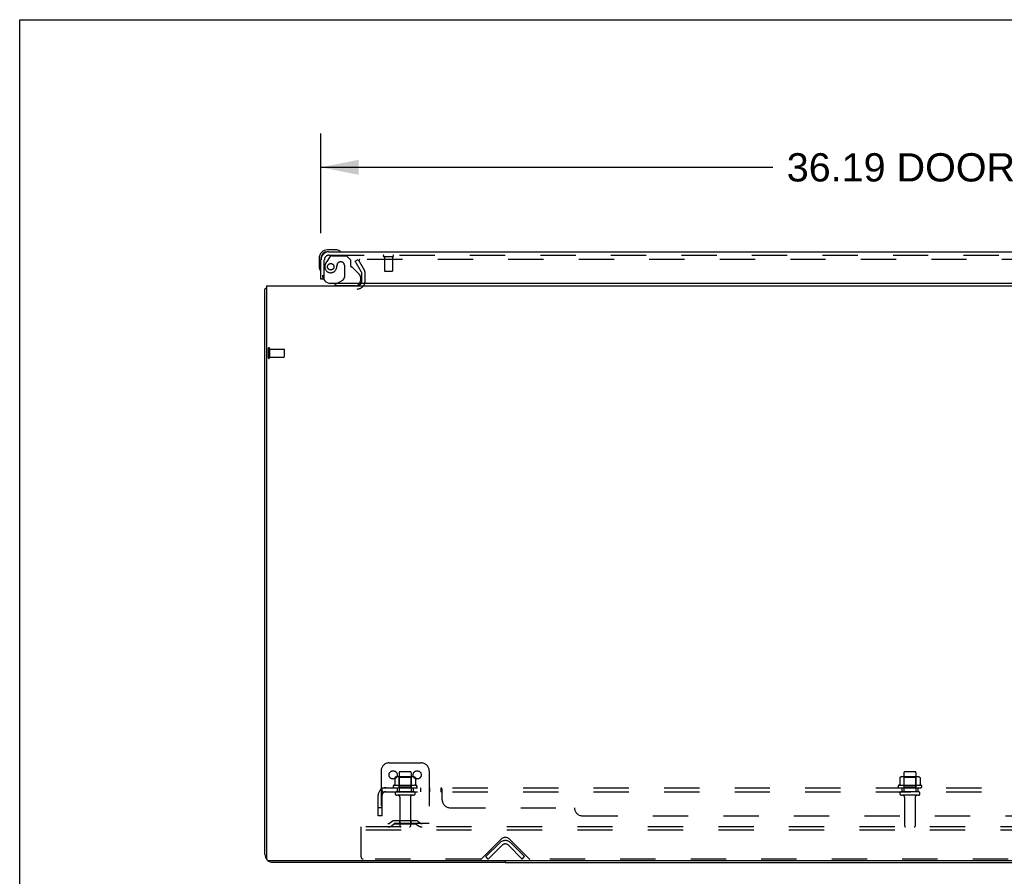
# Model space of a CAD drawing. Header units: inches. Extents: x 0 to 200, y 0 to 129.
# Tile 84 of 94: x 0 to 31, y 103 to 129. Entities that reach past the tile are written whole.
import ezdxf

# ---------------------------------------------------------------- set-up
doc = ezdxf.new("R2010")
doc.units = ezdxf.units.IN
doc.header["$LTSCALE"] = 11
doc.header["$MEASUREMENT"] = 0
doc.linetypes.add('HIDDEN', pattern=[0.2, 0.1, -0.1])
doc.layers.get('0').update_dxf_attribs({"linetype": 'CONTINUOUS'})
for name, color, linetype in [('DEFAULT_2', 8, 'HIDDEN'), ('DIMENSIONS', 7, 'CONTINUOUS'), ('DOOR_ASSEMBLY', 7, 'CONTINUOUS'), ('SUBPANEL', 7, 'CONTINUOUS')]:
    doc.layers.add(name, color=color, linetype=linetype)
doc.styles.get("Standard").update_dxf_attribs({"font": 'arial.ttf'})
doc.dimstyles.new('DIMSTYLE_1', dxfattribs={"dimtxt": 0.882353, "dimasz": 1.176471, "dimexe": 0.09, "dimexo": 0.07, "dimgap": 0.0375, "dimtad": 0, "dimtih": 1, "dimtoh": 1, "dimzin": 4, "dimdsep": 46, "dimtxsty": 'Standard', "dimblk": '_FILLED', "dimblk1": '_FILLED', "dimblk2": '_FILLED', "dimcen": 0.09, "dimadec": 3, "dimazin": 1, "dimtfac": 1, "dimtdec": 3, "dimtofl": 0, "dimtmove": 0, "dimatfit": 3, "dimldrblk": '_FILLED', "dimfxl": 0, "dimtolj": 1, "dimtzin": 4, "dimarcsym": 0})

# ---------------------------------------------------------------- blocks, each defined once
blk = doc.blocks.new('_FILLED')
at = {"color": 0, "linetype": 'ByBlock'}
blk.add_solid([(0, 0), (-1, 0.2), (-1, -0.2)], dxfattribs=at)
blk = doc.blocks.new('*D8')
at = {"layer": 'DIMENSIONS', "color": 2, "linetype": 'Continuous'}
for p, q in [((9.401, 122.743), (9.401, 125.862)), ((45.589, 122.743), (45.589, 125.862)), ((9.401, 124.803), (23.495, 124.803)), ((45.589, 124.803), (31.495, 124.803))]:
    blk.add_line(p, q, dxfattribs=at)
at = {"layer": 'DIMENSIONS', "color": 2, "linetype": 'Continuous', "xscale": 1.1764705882, "yscale": 1.1764705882, "zscale": 1.1764705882, "rotation": 180}
blk.add_blockref('_FILLED', (9.401, 124.803), dxfattribs=at)
at = {"layer": 'DIMENSIONS', "color": 2, "linetype": 'Continuous', "xscale": 1.1764705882, "yscale": 1.1764705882, "zscale": 1.1764705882}
blk.add_blockref('_FILLED', (45.589, 124.803), dxfattribs=at)
at = {"layer": 'DIMENSIONS', "color": 2, "linetype": 'Continuous', "insert": (27.495, 125.244), "char_height": 0.8824, "width": 7.11787, "attachment_point": 2, "line_spacing_factor": 0.9}
blk.add_mtext('36.19 DOOR', dxfattribs=at)

msp = doc.modelspace()

# ---------------------------------------------------------------- linework, layer by layer
at = {"color": 7, "linetype": 'Continuous'}
for p, q in [((0, 0), (0, 129.412)), ((0, 129.412), (200, 129.412)), ((15.151, 103.16), (15.151, 103.108)), ((15.151, 103.108), (40.401, 103.108))]:
    msp.add_line(p, q, dxfattribs=at)
at = {"color": 3, "linetype": 'Continuous'}
for p, q in [((7.703, 121.108), (7.703, 103.22)), ((7.703, 121.108), (47.849, 121.108)), ((7.651, 103.355), (7.651, 121.004)), ((47.789, 103.16), (7.763, 103.16)), ((15.151, 103.108), (7.898, 103.108))]:
    msp.add_line(p, q, dxfattribs=at)
for points in [[(7.687, 121.02), (7.679, 121.018), (7.675, 121.018), (7.672, 121.017), (7.669, 121.016), (7.666, 121.016), (7.663, 121.015), (7.66, 121.014), (7.658, 121.013), (7.656, 121.012), (7.655, 121.011), (7.654, 121.01), (7.653, 121.008), (7.652, 121.007), (7.651, 121.006), (7.651, 121.004)], [(7.703, 121.024), (7.703, 121.024), (7.699, 121.023), (7.695, 121.022), (7.691, 121.021), (7.687, 121.02)]]:
    msp.add_lwpolyline(points, dxfattribs=at)
for centre, radius, start, end in [((10.53, 121.251), 0.142, 270, 333.5334), ((7.898, 103.355), 0.246, 180, 219.4274), ((7.763, 103.22), 0.06, 180, 270), ((7.898, 103.355), 0.246, 230.5726, 270)]:
    msp.add_arc(centre, radius, start, end, dxfattribs=at)
at = {"layer": 'DEFAULT_2', "color": 8, "linetype": 'HIDDEN'}
for p, q in [((10.472, 121.869), (10.562, 121.921)), ((10.668, 121.529), (10.472, 121.869)), ((10.562, 121.921), (10.758, 121.581)), ((44.945, 121.921), (10.608, 121.921)), ((10.672, 121.251), (10.672, 121.513)), ((10.776, 121.251), (10.776, 121.513)), ((7.755, 119.146), (7.755, 118.862)), ((7.798, 119.146), (7.798, 118.862)), ((7.798, 119.128), (8.245, 119.128)), ((8.255, 119.118), (8.255, 118.89)), ((7.798, 118.88), (8.245, 118.88)), ((11.526, 106.212), (12.526, 106.212)), ((11.276, 105.962), (11.276, 104.212)), ((11.707, 105.752), (11.707, 105.534)), ((12.282, 105.773), (11.771, 105.773)), ((11.843, 105.753), (11.823, 105.773)), ((11.839, 105.907), (11.839, 105.312)), ((11.843, 105.457), (11.843, 105.753)), ((12.21, 105.753), (11.843, 105.753)), ((12.184, 105.937), (11.869, 105.937)), ((12.21, 105.753), (12.23, 105.773)), ((12.21, 105.457), (12.21, 105.753)), ((12.214, 105.907), (12.214, 105.312)), ((12.345, 105.752), (12.345, 105.534)), ((12.776, 105.962), (12.776, 104.212)), ((27.457, 105.752), (27.457, 105.534)), ((28.032, 105.773), (27.521, 105.773)), ((27.593, 105.753), (27.573, 105.773)), ((27.589, 105.907), (27.589, 105.312)), ((27.96, 105.753), (27.593, 105.753)), ((27.593, 105.457), (27.593, 105.753)), ((27.934, 105.937), (27.619, 105.937)), ((27.96, 105.753), (27.98, 105.773)), ((27.96, 105.457), (27.96, 105.753)), ((27.964, 105.907), (27.964, 105.312)), ((28.095, 105.752), (28.095, 105.534)), ((12.382, 105.507), (11.67, 105.507)), ((11.692, 105.437), (12.36, 105.437)), ((11.843, 105.457), (11.823, 105.437)), ((12.21, 105.457), (11.843, 105.457)), ((12.21, 105.457), (12.23, 105.437)), ((28.132, 105.507), (27.42, 105.507)), ((27.442, 105.437), (28.11, 105.437)), ((27.593, 105.457), (27.573, 105.437)), ((27.96, 105.457), (27.593, 105.457)), ((27.96, 105.457), (27.98, 105.437)), ((12.284, 105.312), (11.769, 105.312)), ((12.284, 105.202), (11.769, 105.202)), ((11.861, 105.14), (11.861, 104.242)), ((12.191, 105.14), (12.191, 104.242)), ((28.034, 105.312), (27.519, 105.312)), ((28.034, 105.202), (27.519, 105.202)), ((27.611, 105.14), (27.611, 104.242)), ((27.941, 105.14), (27.941, 104.242)), ((10.651, 104.108), (10.651, 104.212)), ((44.901, 104.212), (10.651, 104.212)), ((12.776, 104.316), (11.276, 104.316)), ((11.619, 104.385), (11.551, 104.336)), ((11.68, 104.3), (11.612, 104.251)), ((12.367, 104.406), (11.686, 104.406)), ((12.367, 104.302), (11.686, 104.302)), ((11.851, 104.406), (11.851, 104.302)), ((12.201, 104.406), (12.201, 104.302)), ((12.373, 104.3), (12.441, 104.251)), ((12.433, 104.385), (12.501, 104.336)), ((10.651, 103.275), (10.651, 104.108)), ((44.901, 104.108), (10.651, 104.108)), ((14.41, 103.221), (15.019, 103.83)), ((14.547, 103.286), (14.977, 103.715)), ((15.051, 103.642), (14.621, 103.212)), ((15.682, 103.212), (15.252, 103.642)), ((15.284, 103.83), (15.893, 103.221)), ((15.755, 103.286), (15.326, 103.715)), ((14.621, 103.212), (14.547, 103.286)), ((15.682, 103.212), (15.755, 103.286)), ((14.389, 103.212), (10.714, 103.212)), ((39.639, 103.212), (15.914, 103.212))]:
    msp.add_line(p, q, dxfattribs=at)
for points in [[(10.608, 121.921), (10.606, 121.921), (10.604, 121.92), (10.602, 121.92), (10.6, 121.919), (10.598, 121.919), (10.596, 121.918), (10.595, 121.917), (10.593, 121.915), (10.592, 121.914), (10.591, 121.913), (10.59, 121.911), (10.589, 121.909), (10.588, 121.908), (10.588, 121.906), (10.588, 121.904), (10.588, 121.903)], [(10.588, 121.903), (10.588, 121.902), (10.588, 121.901), (10.589, 121.899), (10.589, 121.897), (10.59, 121.896)], [(11.713, 105.761), (11.712, 105.76), (11.711, 105.759), (11.709, 105.758), (11.709, 105.757), (11.708, 105.755), (11.707, 105.753), (11.707, 105.752)], [(12.339, 105.761), (12.341, 105.76), (12.342, 105.759), (12.343, 105.758), (12.344, 105.757), (12.345, 105.755), (12.345, 105.753), (12.345, 105.752)], [(27.463, 105.761), (27.462, 105.76), (27.461, 105.759), (27.459, 105.758), (27.459, 105.757), (27.458, 105.755), (27.457, 105.753), (27.457, 105.752)], [(28.089, 105.761), (28.091, 105.76), (28.092, 105.759), (28.093, 105.758), (28.094, 105.757), (28.095, 105.755), (28.095, 105.753), (28.095, 105.752)], [(11.707, 105.534), (11.707, 105.533), (11.707, 105.531), (11.707, 105.53), (11.706, 105.53), (11.706, 105.529), (11.706, 105.528), (11.705, 105.528), (11.705, 105.527), (11.705, 105.527), (11.704, 105.527), (11.704, 105.526), (11.704, 105.526), (11.703, 105.526), (11.703, 105.526), (11.703, 105.525), (11.703, 105.525), (11.702, 105.525), (11.702, 105.525)], [(12.35, 105.525), (12.35, 105.525), (12.35, 105.525), (12.35, 105.525), (12.349, 105.526), (12.349, 105.526), (12.349, 105.526), (12.349, 105.526), (12.348, 105.527), (12.348, 105.527), (12.348, 105.527), (12.347, 105.528), (12.347, 105.528), (12.346, 105.529), (12.346, 105.53), (12.346, 105.53), (12.345, 105.531), (12.345, 105.533), (12.345, 105.534)], [(27.457, 105.534), (27.457, 105.533), (27.457, 105.531), (27.457, 105.53), (27.456, 105.53), (27.456, 105.529), (27.456, 105.528), (27.455, 105.528), (27.455, 105.527), (27.455, 105.527), (27.454, 105.527), (27.454, 105.526), (27.454, 105.526), (27.453, 105.526), (27.453, 105.526), (27.453, 105.525), (27.453, 105.525), (27.452, 105.525), (27.452, 105.525)], [(28.1, 105.525), (28.1, 105.525), (28.1, 105.525), (28.1, 105.525), (28.099, 105.526), (28.099, 105.526), (28.099, 105.526), (28.099, 105.526), (28.098, 105.527), (28.098, 105.527), (28.098, 105.527), (28.097, 105.528), (28.097, 105.528), (28.096, 105.529), (28.096, 105.53), (28.096, 105.53), (28.095, 105.531), (28.095, 105.533), (28.095, 105.534)]]:
    msp.add_lwpolyline(points, dxfattribs=at)
for centre in [(11.651, 105.837), (12.401, 105.837)]:
    msp.add_circle(centre, 0.128, dxfattribs=at)
for centre, radius, start, end in [((10.639, 121.513), 0.033, 0, 30), ((10.639, 121.513), 0.137, 0, 30), ((10.53, 121.251), 0.246, 270, 360), ((10.53, 121.251), 0.142, 333.5334, 360), ((7.777, 119.146), 0.0215, 0, 180), ((8.245, 119.118), 0.01, 0, 90), ((8.245, 118.89), 0.01, 270, 360), ((7.777, 118.862), 0.0215, 180, 360), ((11.526, 105.962), 0.25, 90, 180), ((12.526, 105.962), 0.25, 0, 90), ((11.771, 105.632), 0.141, 90, 113.95), ((11.869, 105.907), 0.03, 90, 180), ((12.184, 105.907), 0.03, 0, 90), ((12.282, 105.632), 0.141, 66.05, 90), ((27.521, 105.632), 0.141, 90, 113.95), ((27.619, 105.907), 0.03, 90, 180), ((27.934, 105.907), 0.03, 0, 90), ((28.032, 105.632), 0.141, 66.05, 90), ((11.692, 105.476), 0.0384, 124.4497, 270), ((12.026, 104.907), 0.698, 117.6814, 120.6631), ((12.026, 104.907), 0.698, 59.3369, 62.3186), ((12.36, 105.476), 0.0384, 270, 55.5503), ((27.442, 105.476), 0.0384, 124.4497, 270), ((27.776, 104.907), 0.698, 117.6814, 120.6631), ((27.776, 104.907), 0.698, 59.3369, 62.3186), ((28.11, 105.476), 0.0384, 270, 55.5503), ((11.769, 105.257), 0.055, 90, 270), ((11.799, 105.14), 0.0625, 0, 90), ((12.254, 105.14), 0.0625, 90, 180), ((12.284, 105.257), 0.055, 270, 90), ((27.519, 105.257), 0.055, 90, 270), ((27.549, 105.14), 0.0625, 0, 90), ((28.004, 105.14), 0.0625, 90, 180), ((28.034, 105.257), 0.055, 270, 90), ((11.49, 104.42), 0.104, 270, 305.7539), ((11.49, 104.42), 0.208, 270, 305.7539), ((11.686, 104.292), 0.114, 90, 125.7539), ((11.686, 104.292), 0.01, 90, 125.7539), ((11.891, 104.242), 0.03, 180, 270), ((12.161, 104.242), 0.03, 270, 360), ((12.367, 104.292), 0.114, 54.2461, 90), ((12.367, 104.292), 0.01, 54.2461, 90), ((12.562, 104.42), 0.208, 234.2461, 270), ((12.562, 104.42), 0.104, 234.2461, 270), ((27.641, 104.242), 0.03, 180, 270), ((27.911, 104.242), 0.03, 270, 360), ((15.151, 103.697), 0.188, 45, 135), ((15.151, 103.541), 0.246, 45, 135), ((15.151, 103.541), 0.142, 45, 135), ((10.714, 103.275), 0.0625, 180, 270), ((14.389, 103.242), 0.03, 270, 315), ((15.914, 103.242), 0.03, 225, 270)]:
    msp.add_arc(centre, radius, start, end, dxfattribs=at)
at = {"layer": 'DOOR_ASSEMBLY', "color": 7, "linetype": 'Continuous'}
for p, q in [((9.341, 121.963), (9.341, 121.707)), ((9.401, 121.963), (9.401, 121.92)), ((9.861, 122.226), (9.604, 122.226)), ((9.648, 122.166), (9.604, 122.166)), ((9.899, 122.223), (9.861, 122.226)), ((9.341, 121.707), (9.344, 121.669)), ((9.477, 121.312), (9.401, 121.312)), ((9.912, 121.187), (9.843, 121.147)), ((9.843, 121.108), (9.843, 121.147))]:
    msp.add_line(p, q, dxfattribs=at)
at = {"layer": 'DOOR_ASSEMBLY', "color": 8, "linetype": 'HIDDEN'}
for p, q in [((9.681, 122.008), (9.58, 121.863)), ((9.648, 122.062), (45.342, 122.062)), ((9.746, 122.041), (10.197, 122.041)), ((10.323, 121.915), (10.197, 122.041)), ((11.363, 122.019), (11.647, 122.019)), ((11.381, 122.019), (11.381, 121.572)), ((11.629, 122.019), (11.629, 121.572)), ((9.505, 121.312), (9.505, 121.92)), ((9.902, 121.751), (9.902, 121.763)), ((10.033, 121.849), (10, 121.849)), ((10.131, 121.751), (10.131, 121.372)), ((10.323, 121.915), (10.323, 121.736)), ((10.382, 121.678), (10.601, 121.459)), ((10.63, 121.388), (10.63, 121.265)), ((11.391, 121.562), (11.619, 121.562)), ((9.505, 121.312), (9.477, 121.312)), ((10.473, 121.108), (9.843, 121.108)), ((9.912, 121.187), (10.081, 121.285))]:
    msp.add_line(p, q, dxfattribs=at)
at = {"layer": 'DOOR_ASSEMBLY', "color": 3, "linetype": 'Continuous'}
for p, q in [((9.648, 122.166), (45.342, 122.166)), ((9.401, 121.312), (9.401, 121.92)), ((9.693, 121.187), (45.527, 121.187))]:
    msp.add_line(p, q, dxfattribs=at)
at = {"layer": 'DOOR_ASSEMBLY', "color": 8, "linetype": 'HIDDEN'}
msp.add_circle((9.705, 121.699), 0.101, dxfattribs=at)
at = {"layer": 'DOOR_ASSEMBLY', "color": 7, "linetype": 'Continuous'}
for centre, radius, start, end in [((9.604, 121.963), 0.263, 90, 180), ((9.604, 121.963), 0.203, 90, 180), ((9.861, 121.976), 0.25, 59.1101, 90), ((9.981, 122.181), 0.015, 270, 353.6204), ((9.981, 122.178), 0.015, 6.3796, 59.1101), ((9.591, 121.707), 0.25, 180, 210.8899), ((9.39, 121.586), 0.015, 210.8899, 263.6204), ((9.386, 121.586), 0.015, 276.3796, 360), ((10.473, 121.265), 0.157, 270, 330.1697)]:
    msp.add_arc(centre, radius, start, end, dxfattribs=at)
at = {"layer": 'DOOR_ASSEMBLY', "color": 3, "linetype": 'Continuous'}
for centre, radius, start, end in [((9.648, 121.92), 0.246, 90, 180), ((9.693, 121.437), 0.25, 180, 270)]:
    msp.add_arc(centre, radius, start, end, dxfattribs=at)
at = {"layer": 'DOOR_ASSEMBLY', "color": 8, "linetype": 'HIDDEN'}
for centre, radius, start, end in [((9.648, 121.92), 0.142, 90, 180), ((9.746, 121.962), 0.079, 90, 144.9), ((11.363, 122.041), 0.0215, 90, 270), ((11.647, 122.041), 0.0215, 270, 90), ((9.705, 121.699), 0.187, 163.1561, 342.1518), ((9.895, 121.642), 0.386, 144.9, 163.1561), ((9.509, 121.763), 0.393, 342.0702, 358.3401), ((10, 121.751), 0.098, 90, 180), ((10.033, 121.751), 0.098, 0, 90), ((10.362, 121.736), 0.039, 180, 248.3904), ((10.311, 121.607), 0.1, 45, 68.3904), ((10.031, 121.372), 0.1, 300.092, 360), ((10.53, 121.388), 0.1, 0, 45), ((11.391, 121.572), 0.01, 180, 270), ((11.619, 121.572), 0.01, 270, 360), ((10.473, 121.265), 0.157, 330.1697, 360)]:
    msp.add_arc(centre, radius, start, end, dxfattribs=at)
at = {"layer": 'SUBPANEL', "color": 8, "linetype": 'HIDDEN'}
for p, q in [((11.269, 105.383), (11.348, 105.287)), ((11.308, 105.312), (11.308, 105.437)), ((11.308, 105.437), (44.245, 105.437)), ((11.776, 105.437), (11.776, 105.312)), ((12.276, 105.437), (12.276, 105.312)), ((12.505, 105.437), (12.505, 105.312)), ((12.786, 105.437), (12.786, 105.312)), ((13.147, 105.312), (13.147, 105.437)), ((13.183, 105.383), (13.181, 105.385)), ((13.183, 105.062), (13.183, 105.383)), ((27.526, 105.437), (27.526, 105.312)), ((28.026, 105.437), (28.026, 105.312)), ((11.183, 104.562), (11.183, 105.2)), ((11.308, 105.312), (44.245, 105.312)), ((11.308, 104.562), (11.308, 105.2)), ((13.163, 105.298), (13.16, 105.302)), ((11.308, 104.812), (11.183, 104.812)), ((13.433, 104.812), (17.308, 104.812)), ((11.308, 104.562), (11.183, 104.562)), ((17.558, 104.562), (37.995, 104.562))]:
    msp.add_line(p, q, dxfattribs=at)
for points in [[(11.269, 105.383), (11.271, 105.385), (11.273, 105.388), (11.275, 105.39), (11.277, 105.393), (11.279, 105.397), (11.281, 105.4), (11.283, 105.404), (11.284, 105.408)], [(11.284, 105.408), (11.287, 105.415), (11.289, 105.418), (11.29, 105.421), (11.292, 105.424), (11.293, 105.427), (11.295, 105.43), (11.297, 105.432), (11.299, 105.434), (11.301, 105.435), (11.303, 105.436), (11.304, 105.437), (11.306, 105.437), (11.308, 105.437)], [(13.166, 105.418), (13.164, 105.421), (13.162, 105.424), (13.161, 105.427), (13.159, 105.43), (13.157, 105.432), (13.155, 105.434), (13.153, 105.435), (13.152, 105.436), (13.15, 105.437), (13.149, 105.437), (13.147, 105.437)], [(13.152, 105.436), (13.15, 105.437), (13.149, 105.437)], [(13.159, 105.43), (13.157, 105.432), (13.155, 105.434), (13.153, 105.435)], [(13.169, 105.411), (13.167, 105.415), (13.166, 105.418)], [(13.181, 105.385), (13.179, 105.388), (13.178, 105.39), (13.176, 105.393), (13.175, 105.397), (13.173, 105.4), (13.172, 105.404), (13.169, 105.411)], [(11.331, 105.308), (11.331, 105.308), (11.331, 105.308), (11.33, 105.308), (11.33, 105.309), (11.33, 105.309), (11.33, 105.309), (11.329, 105.31), (11.329, 105.31), (11.329, 105.311), (11.329, 105.312), (11.328, 105.312), (11.328, 105.313), (11.328, 105.313), (11.327, 105.314), (11.327, 105.315), (11.327, 105.315), (11.326, 105.316), (11.326, 105.316), (11.325, 105.317), (11.325, 105.318), (11.325, 105.319), (11.324, 105.319), (11.324, 105.32), (11.324, 105.321), (11.323, 105.321), (11.323, 105.322), (11.323, 105.323), (11.322, 105.324), (11.322, 105.325), (11.322, 105.325), (11.321, 105.326), (11.321, 105.327), (11.32, 105.328), (11.32, 105.329), (11.32, 105.33), (11.319, 105.33), (11.319, 105.331), (11.319, 105.332), (11.318, 105.333), (11.318, 105.334), (11.318, 105.335), (11.317, 105.336), (11.317, 105.337), (11.316, 105.338), (11.316, 105.339), (11.316, 105.34), (11.315, 105.341), (11.315, 105.342), (11.315, 105.343), (11.314, 105.344), (11.314, 105.345), (11.313, 105.347), (11.313, 105.348), (11.313, 105.349), (11.312, 105.35), (11.312, 105.351), (11.312, 105.352), (11.311, 105.353), (11.311, 105.354), (11.311, 105.355), (11.311, 105.356), (11.31, 105.357), (11.31, 105.358), (11.31, 105.359), (11.31, 105.36), (11.309, 105.361), (11.309, 105.362), (11.309, 105.363), (11.309, 105.364), (11.309, 105.365), (11.308, 105.366), (11.308, 105.367), (11.308, 105.368), (11.308, 105.368), (11.308, 105.369), (11.308, 105.37), (11.308, 105.371), (11.308, 105.371), (11.307, 105.372), (11.307, 105.372), (11.307, 105.372)], [(11.307, 105.372), (11.307, 105.372), (11.307, 105.372), (11.307, 105.372), (11.307, 105.372), (11.307, 105.371), (11.307, 105.371), (11.308, 105.37), (11.308, 105.37), (11.308, 105.369), (11.308, 105.369)], [(11.335, 105.294), (11.331, 105.298), (11.329, 105.3), (11.327, 105.302), (11.325, 105.304), (11.322, 105.305), (11.32, 105.307), (11.318, 105.309), (11.315, 105.31), (11.313, 105.311), (11.311, 105.312), (11.309, 105.312), (11.308, 105.312)], [(11.327, 105.312), (11.328, 105.312), (11.328, 105.311), (11.329, 105.311), (11.329, 105.31), (11.329, 105.31), (11.33, 105.309), (11.33, 105.309), (11.33, 105.309), (11.33, 105.309), (11.33, 105.308), (11.331, 105.308)], [(11.348, 105.287), (11.348, 105.286), (11.347, 105.286), (11.346, 105.286), (11.345, 105.286), (11.344, 105.287), (11.343, 105.288), (11.342, 105.289), (11.34, 105.29), (11.338, 105.291), (11.337, 105.293), (11.335, 105.294)], [(13.156, 105.307), (13.154, 105.309), (13.153, 105.31), (13.152, 105.311), (13.15, 105.312), (13.149, 105.312), (13.147, 105.312)], [(13.152, 105.311), (13.15, 105.312), (13.149, 105.312), (13.147, 105.312)], [(13.16, 105.302), (13.159, 105.304), (13.157, 105.305), (13.156, 105.307), (13.154, 105.309), (13.153, 105.31)], [(13.167, 105.293), (13.165, 105.294), (13.164, 105.296), (13.163, 105.298)], [(13.183, 105.287), (13.181, 105.286), (13.179, 105.286), (13.177, 105.286), (13.176, 105.286), (13.174, 105.287), (13.173, 105.288), (13.171, 105.289), (13.17, 105.29), (13.168, 105.291), (13.167, 105.293)], [(13.176, 105.286), (13.174, 105.287), (13.173, 105.288)], [(13.183, 105.287), (13.181, 105.286), (13.179, 105.286), (13.177, 105.286)]]:
    msp.add_lwpolyline(points, dxfattribs=at)
for centre, radius, start, end in [((11.42, 105.2), 0.237, 90, 180), ((11.42, 105.2), 0.112, 90, 180), ((13.433, 105.062), 0.25, 180, 270), ((17.558, 104.812), 0.25, 180, 270)]:
    msp.add_arc(centre, radius, start, end, dxfattribs=at)

# ---------------------------------------------------------------- dimensions: what is measured, and where the dimension line sits
at = {"layer": 'DIMENSIONS', "color": 2, "linetype": 'Continuous'}
dim = msp.add_linear_dim(base=(9.401, 124.803), p1=(45.589, 122.673), p2=(9.401, 122.673), angle=180, text='<> DOOR', dimstyle='DIMSTYLE_1', dxfattribs=at)
dim.commit()
dim.dimension.update_dxf_attribs({"geometry": '*D8', "text_midpoint": (27.495, 124.803), "dimtype": 160})

doc.saveas('drawing.dxf')
